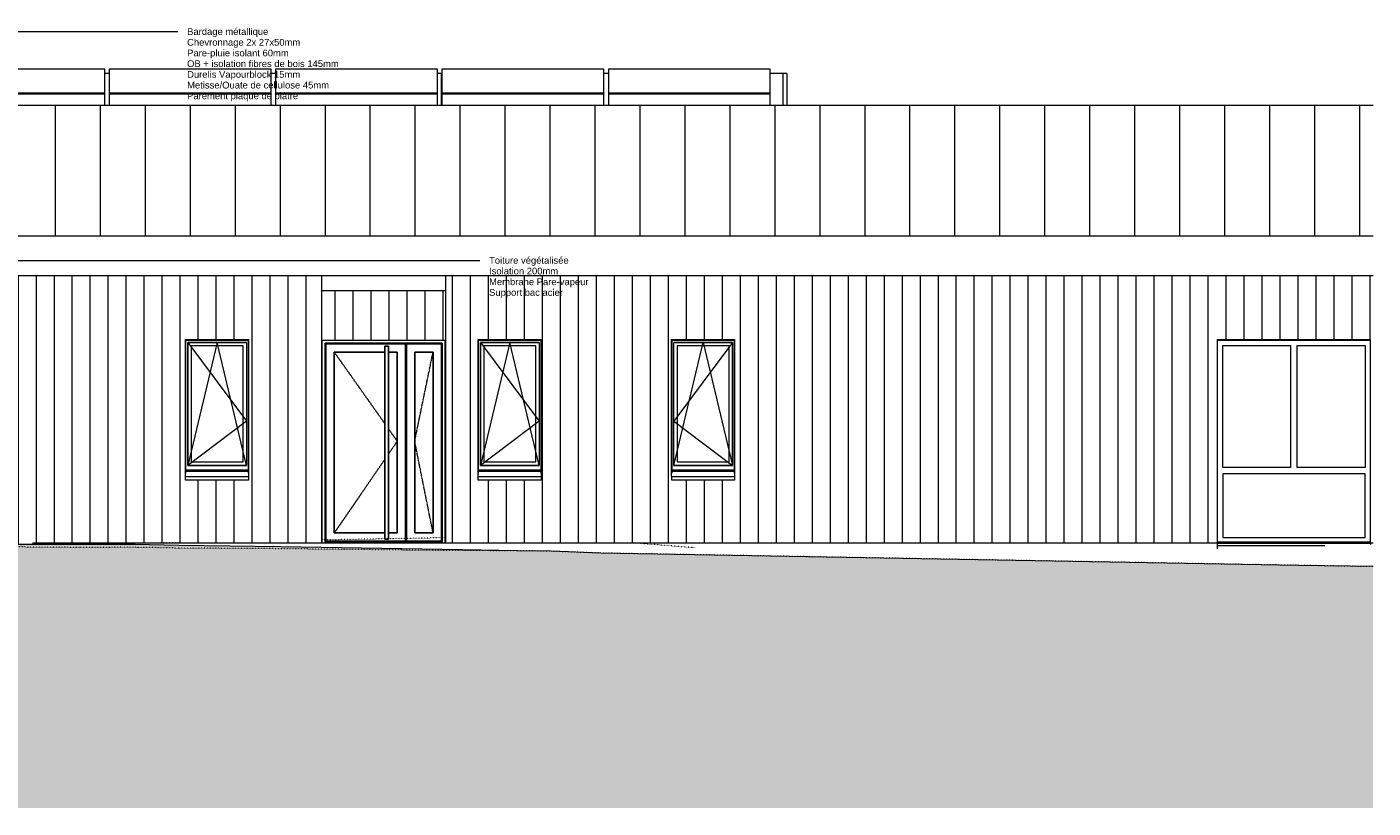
# Model space of a CAD drawing. Header units: millimetres. Extents: x -19731 to 221935, y -2951 to 6011.
# Tile 27 of 41: x 142207 to 157174, y -2951 to 5734. Entities that reach past the tile are written whole.
import ezdxf

# ---------------------------------------------------------------- set-up
doc = ezdxf.new("R2010")
doc.units = ezdxf.units.MM
doc.linetypes.add('A-pointilles', pattern=[0.53, 0, -0.53])
doc.linetypes.add('Caché', pattern=[3, 2, -1])
for name, color, linetype, lineweight in [('A-DOOR', 31, 'Continuous', 25), ('A-DOOR-FRAM', 31, 'Continuous', 25), ('A-FLOR', 192, 'Continuous', 13), ('A-GLAZ', 151, 'Continuous', 13), ('A-ROOF', 132, 'Continuous', 13), ('A-ROOF-PATT', 132, 'Continuous', 13), ('A-WALL', 113, 'Continuous', 13), ('A-WALL-PATT', 111, 'Continuous', 13), ('C-TOPO', 7, 'A-pointilles', 13), ('C-TOPO-FNSH', 192, 'A-pointilles', 13), ('C-TOPO-PATT', 8, 'Continuous', 100), ('G-ANNO-TEXT', 231, 'Continuous', 9), ('Q-SPCQ', 91, 'Continuous', 13)]:
    doc.layers.add(name, color=color, linetype=linetype, lineweight=lineweight)
doc.styles.add('Arial', font='arial.ttf', dxfattribs={"height": 75})
pattern_1 = [(90, (164140.15, 0), (-200, 1e-14), [])]
pattern_2 = [(90, (145311.7, 0), (-200, 1e-14), [])]

# ---------------------------------------------------------------- blocks, each defined once
blk = doc.blocks.new('K-LINE PORTE GT NEUF KLGT-2VT-ANG - K-LINE PORTE GT NEUF KLGT-2VT-ANG 90_40-8259550-COUPE HH_50')
at = {"layer": 'A-DOOR'}
for p, q in [((17026, 30), (17026, 2211)), ((17026, 2211), (17912, 2211)), ((17119, 2118), (17119, 108)), ((17681, 2118), (17119, 2118)), ((17681, 2186), (17681, 43)), ((17721, 2186), (17681, 2186)), ((17721, 43), (17721, 2186)), ((17819, 2118), (17721, 2118)), ((17819, 108), (17819, 2118)), ((17912, 2211), (17921, 2211)), ((17912, 2211), (17912, 47)), ((17921, 47), (17921, 2211)), ((17921, 2211), (18311, 2211)), ((18014, 2118), (18014, 108)), ((18218, 2118), (18014, 2118)), ((18218, 108), (18218, 2118)), ((18311, 2211), (18311, 54)), ((17026, 15), (17026, 30)), ((17912, 15), (17026, 15)), ((17681, 108), (17119, 108)), ((17681, 43), (17681, 39)), ((17681, 39), (17681, 39)), ((17681, 39), (17683, 39)), ((17683, 39), (17687, 39)), ((17687, 39), (17691, 39)), ((17691, 39), (17721, 39)), ((17819, 108), (17721, 108)), ((17721, 39), (17721, 43)), ((17912, 47), (17912, 15)), ((17921, 15), (17912, 15)), ((17921, 15), (17921, 47)), ((18311, 15), (17921, 15)), ((18218, 108), (18014, 108)), ((18311, 54), (18311, 15))]:
    blk.add_line(p, q, dxfattribs=at)
at = {"layer": 'A-DOOR', "linetype": 'Caché', "lineweight": 13}
for p, q in [((17119, 2118), (17681, 1323)), ((18014, 1128), (18218, 2118)), ((17721, 1267), (17819, 1128)), ((17819, 1128), (17721, 984)), ((18218, 108), (18014, 1128)), ((17681, 926), (17119, 108))]:
    blk.add_line(p, q, dxfattribs=at)
at = {"layer": 'A-DOOR-FRAM'}
for p, q in [((17018, 2219), (18320, 2219)), ((17018, 30), (17018, 2219)), ((17912, 2205), (17921, 2205)), ((18320, 2219), (18320, 54)), ((17018, 0), (17018, 30)), ((17018, 0), (17018, 10)), ((18320, 10), (17018, 10)), ((17032, 10), (17032, 15)), ((17042, 10), (17042, 15)), ((18295, 15), (18295, 10)), ((18306, 15), (18306, 10)), ((18320, 54), (18320, 0)), ((18320, 10), (18320, 0))]:
    blk.add_line(p, q, dxfattribs=at)
blk = doc.blocks.new('Panneau Photovoltaïque 1700x1000 - Panneau Photovoltaïque 1800x1134-7901553-COUPE HH_50')
at = {"layer": 'Q-SPCQ', "color": 30}
for p, q in [((21967, 5264), (20167, 5264)), ((20167, 5264), (20167, 5001)), ((21967, 5001), (21967, 5264)), ((20167, 5001), (21967, 5001)), ((20167, 5001), (20167, 4988)), ((21967, 4988), (21967, 5001))]:
    blk.add_line(p, q, dxfattribs=at)
blk = doc.blocks.new('Panneau Photovoltaïque 1700x1000 - Panneau Photovoltaïque 1800x1134-V36-COUPE HH_50')
at = {"layer": 'Q-SPCQ', "color": 30}
for p, q in [((14567, 5264), (12767, 5264)), ((12767, 5264), (12767, 5240)), ((14567, 5001), (14567, 5264)), ((13463, 5001), (14567, 5001)), ((14567, 4988), (14567, 5001))]:
    blk.add_line(p, q, dxfattribs=at)
blk = doc.blocks.new('Panneau Photovoltaïque 1700x1000 - Panneau Photovoltaïque 1800x1134-V37-COUPE HH_50')
at = {"layer": 'Q-SPCQ', "color": 30}
for p, q in [((21967, 4988), (20167, 4988)), ((20167, 4988), (20167, 4860)), ((21967, 4860), (21967, 4988))]:
    blk.add_line(p, q, dxfattribs=at)
blk = doc.blocks.new('Panneau Photovoltaïque 1700x1000 - Panneau Photovoltaïque 1800x1134-V38-COUPE HH_50')
at = {"layer": 'Q-SPCQ', "color": 30}
for p, q in [((14567, 4988), (13463, 4988)), ((14567, 4860), (14567, 4988)), ((13476, 4724), (13503, 4724))]:
    blk.add_line(p, q, dxfattribs=at)
blk = doc.blocks.new('Menuiserie Alu - 1V - 70x145cm - Bavette Alu-8241794-COUPE HH_50')
at = {"layer": 'A-GLAZ'}
for p, q in [((16167, 2252), (15467, 2252)), ((15467, 2250), (15467, 774)), ((15467, 2250), (16166, 2250)), ((16166, 774), (16166, 2250)), ((15817, 2226), (15491, 859)), ((15491, 2226), (16143, 1350)), ((15491, 2226), (15491, 859)), ((15491, 2226), (16143, 2226)), ((16143, 2226), (15491, 2226)), ((15491, 859), (15491, 2226)), ((15529, 2188), (15529, 897)), ((16105, 2188), (15529, 2188)), ((16143, 859), (15817, 2226)), ((16105, 897), (16105, 2188)), ((16143, 2226), (16143, 859)), ((16143, 2226), (16143, 859)), ((16143, 1350), (15491, 859)), ((15467, 810), (16166, 810)), ((16166, 790), (15467, 790)), ((16143, 859), (15491, 859)), ((15491, 859), (16143, 859)), ((15529, 897), (16105, 897))]:
    blk.add_line(p, q, dxfattribs=at)
blk = doc.blocks.new('Bavette Aluminium - Bavelle Aluminium-8241797-COUPE HH_50')
at = {"layer": 'A-GLAZ'}
for p, q in [((15467, 733), (15467, 738)), ((15467, 696), (15467, 733)), ((16167, 733), (15467, 733)), ((16167, 696), (15467, 696)), ((16167, 738), (16167, 733)), ((16167, 733), (16167, 696))]:
    blk.add_line(p, q, dxfattribs=at)
blk = doc.blocks.new('Menuiserie Alu - 1V - 70x145cm - Bavette Alu-8241396-COUPE HH_50')
at = {"layer": 'A-GLAZ'}
for p, q in [((21571, 2252), (20871, 2252)), ((20871, 2250), (20871, 774)), ((20871, 2250), (21570, 2250)), ((21570, 774), (21570, 2250)), ((20895, 859), (21221, 2226)), ((21547, 2226), (20895, 1350)), ((20895, 859), (20895, 2226)), ((20895, 2226), (21547, 2226)), ((21547, 2226), (20895, 2226)), ((20895, 859), (20895, 2226)), ((20933, 2188), (20933, 897)), ((21509, 2188), (20933, 2188)), ((21221, 2226), (21547, 859)), ((21509, 897), (21509, 2188)), ((21547, 859), (21547, 2226)), ((21547, 2226), (21547, 859)), ((20895, 1350), (21547, 859)), ((20871, 810), (21570, 810)), ((21570, 790), (20871, 790)), ((21547, 859), (20895, 859)), ((20895, 859), (21547, 859)), ((20933, 897), (21509, 897))]:
    blk.add_line(p, q, dxfattribs=at)
blk = doc.blocks.new('Bavette Aluminium - Bavelle Aluminium-8241399-COUPE HH_50')
at = {"layer": 'A-GLAZ'}
for p, q in [((20871, 733), (20871, 738)), ((20871, 696), (20871, 733)), ((21571, 733), (20871, 733)), ((21571, 696), (20871, 696)), ((21571, 738), (21571, 733)), ((21571, 733), (21571, 696))]:
    blk.add_line(p, q, dxfattribs=at)
blk = doc.blocks.new('Menuiserie Alu - 2fixes - Allège - 170x220cm - Bavette Alu-8259346-COUPE HH_50')
at = {"layer": 'A-GLAZ'}
for p, q in [((28639, 2250), (26939, 2250)), ((26998, 837), (26998, 2191)), ((26998, 2191), (27752, 2191)), ((27752, 2191), (27752, 837)), ((27825, 837), (27825, 2191)), ((27825, 2191), (28580, 2191)), ((28580, 2191), (28580, 837)), ((27752, 837), (26998, 837)), ((26998, 764), (26998, 59)), ((28580, 764), (26998, 764)), ((28580, 837), (27825, 837)), ((28580, 59), (28580, 764)), ((26939, 10), (28639, 10)), ((26939, -10), (26939, 0)), ((26998, 59), (28580, 59)), ((28639, 0), (28639, -10)), ((28639, -10), (26939, -10))]:
    blk.add_line(p, q, dxfattribs=at)
blk = doc.blocks.new('Bavette Aluminium - Bavelle Aluminium-8257344-COUPE HH_50')
at = {"layer": 'A-GLAZ'}
for p, q in [((26939, -34), (26939, -10)), ((26939, -68), (26939, -34)), ((28132, -34), (26939, -34)), ((28639, -10), (28639, -20))]:
    blk.add_line(p, q, dxfattribs=at)

msp = doc.modelspace()

# ---------------------------------------------------------------- hatches: boundary and pattern name
at = {"layer": 'A-ROOF-PATT'}
h = msp.add_hatch(dxfattribs=at)
h.set_pattern_fill('FP_39', color=30, style=0, pattern_type=2)
h.set_pattern_definition([(90, (146014.7, 6641.05), (-200, 1e-14), [])])
h.paths.add_polyline_path([(124655.1, 4550.6), (127068.9, 4550.6), (127068.9, 5086.4), (127046.9, 5100), (127046.9, 5215.5), (116812.5, 5215.5), (116812.5, 5094.6), (122504.5, 5094.6), (122504.5, 4550.6), (123898.9, 4550.6)])
h.paths.add_polyline_path([(150471.2, 4860), (150656.7, 4860), (150656.7, 5215.5), (150471.2, 5215.5), (150471.2, 4961.6)])
h.paths.add_polyline_path([(143121.2, 4860), (143121.2, 5215.5), (143071.2, 5215.5), (143071.2, 4860)])
h.paths.add_polyline_path([(148671.2, 4860), (148671.2, 5215.5), (148621.2, 5215.5), (148621.2, 4860)])
h.paths.add_polyline_path([(144921.2, 4860), (144971.2, 4860), (144971.2, 5215.5), (144921.2, 5215.5), (144921.2, 4961.6)])
h.paths.add_polyline_path([(146771.2, 4860), (146821.2, 4860), (146821.2, 5215.5), (146771.2, 5215.5), (146771.2, 4961.6)])
h = msp.add_hatch(dxfattribs=at)
h.set_pattern_fill('FP_76', color=256, style=0, pattern_type=2)
h.set_pattern_definition([(90, (171024.65, 5642.6), (-500, 3e-14), [])])
h.paths.add_polyline_path([(145452, 3412.1), (157173.8, 3412.1), (157173.8, 4860), (142007.4, 4860), (142007.4, 3412.1), (145073.8, 3412.1)])
at = {"layer": 'A-WALL-PATT'}
h = msp.add_hatch(dxfattribs=at)
h.set_pattern_fill('FP_77', color=256, style=0, pattern_type=2)
h.set_pattern_definition(pattern_2)
h.paths.add_polyline_path([(141954.3, -20), (142272.3, -20), (142272.3, 2967.6), (142007.4, 2967.6), (142007.4, 3000), (141967.3, 3000), (141967.3, 200), (141906.3, 200), (141906.3, -20)])
h = msp.add_hatch(dxfattribs=at)
h.set_pattern_fill('FP_77', color=256, style=0, pattern_type=2)
h.set_pattern_definition(pattern_2)
h.paths.add_polyline_path([(144270.3, 0), (145141.2, 0), (145141.2, 2967.6), (142272.3, 2967.6), (142272.3, 0), (144223, 0)])
h.paths.add_polyline_path([(144317.6, 695.6), (143971.2, 695.6), (143971.2, 2260), (144671.2, 2260), (144671.2, 695.6)])
h = msp.add_hatch(dxfattribs=at)
h.set_pattern_fill('FP_77', color=256, style=0, pattern_type=2)
h.set_pattern_definition(pattern_2)
h.paths.add_polyline_path([(145141.2, 0), (145482.2, 0), (145482.2, 2967.6), (145141.2, 2967.6), (145141.2, 58)])
h = msp.add_hatch(dxfattribs=at)
h.set_pattern_fill('FP_75', color=256, style=0, pattern_type=2)
h.set_pattern_definition(pattern_1)
h.paths.add_polyline_path([(146864.2, 0), (147205.2, 0), (147205.2, 2967.6), (146864.2, 2967.6), (146864.2, 58)])
h = msp.add_hatch(dxfattribs=at)
h.set_pattern_fill('FP_75', color=256, style=0, pattern_type=2)
h.set_pattern_definition(pattern_1)
h.paths.add_polyline_path([(147205.2, 0), (155443.1, 0), (155443.1, 2260), (157143.1, 2260), (157143.1, 0), (157173.8, 0), (157173.8, 2967.6), (147205.2, 2967.6), (147205.2, 58)])
h.paths.add_polyline_path([(149954.9, 695.6), (149375.2, 695.6), (149375.2, 2260), (150075.2, 2260), (150075.2, 695.6), (149989.4, 695.6)])
h.paths.add_polyline_path([(147342.6, 695.6), (147225.2, 695.6), (147225.2, 2260), (147925.2, 2260), (147925.2, 695.6), (147437.1, 695.6)])
h = msp.add_hatch(dxfattribs=at)
h.set_pattern_fill('FP_89', color=256, style=0, pattern_type=2)
h.set_pattern_definition([(90, (147034.7, 0), (-200, 1e-14), [])])
h.paths.add_polyline_path([(145491.2, 0), (145491.2, 2250), (146855.2, 2250), (146855.2, 0), (146864.2, 0), (146864.2, 2800), (145482.2, 2800), (145482.2, 0)])
h = msp.add_hatch(dxfattribs=at)
h.set_pattern_fill('FP_75', color=256, style=0, pattern_type=2)
h.set_pattern_definition(pattern_1)
h.paths.add_polyline_path([(157143.1, 2251.5), (157143.1, 2260), (155443.1, 2260), (155443.1, 2251.5), (156417.5, 2251.5)])
at = {"layer": 'C-TOPO-PATT', "lineweight": 13}
h = msp.add_hatch(dxfattribs=at)
h.set_pattern_fill('FP_90', color=256, style=0, pattern_type=2)
h.set_pattern_definition([(45, (127243.46, 6040.61), (213.84253, 356.40374), [1612.9, -806.45]), (135, (127243.46, 6040.61), (213.84253, -356.40374), [1612.9, -806.45])])
h.paths.add_polyline_path([(111288.6, -2950.9), (157173.8, -2950.9), (157173.8, -265.2), (156890.2, -261.8), (153770.7, -207.1), (148586.6, -115.9), (148036.1, -95.5), (145168.4, -48.3), (144884.8, -44), (143844.9, -29.6), (143395.9, -20), (138776.7, -20), (138776.7, -605), (127354.4, -605), (127354.4, -20), (122567.3, -20.4), (120619.7, -70.6), (120102.7, -68.1), (117265.3, -19.9), (115667.3, 37.6), (113311.4, -78.9), (112988.5, -83.7), (112856.9, -93.4), (111420.8, -61.5), (110002.8, -28.9), (108963, -7.9), (108773.9, -1.5), (108773.9, -2950.9), (109657.4, -2950.9)])

# ---------------------------------------------------------------- linework, layer by layer
at = {"layer": 'A-FLOR'}
msp.add_line((145482.2, 0), (146864.2, 0), dxfattribs=at)
at = {"layer": 'A-ROOF', "color": 30}
for p, q in [((143121.2, 5215.5), (143071.2, 5215.5)), ((144971.2, 5215.5), (144921.2, 5215.5)), ((146821.2, 5215.5), (146771.2, 5215.5)), ((148671.2, 5215.5), (148621.2, 5215.5)), ((150656.7, 5215.5), (150471.2, 5215.5)), ((150656.7, 5215.5), (150656.7, 4860))]:
    msp.add_line(p, q, dxfattribs=at)
at = {"layer": 'A-ROOF'}
for p, q in [((157173.8, 4860), (142007.4, 4860)), ((142007.4, 3412.1), (157173.8, 3412.1)), ((157173.8, 2967.6), (145482.2, 2967.6))]:
    msp.add_line(p, q, dxfattribs=at)
at = {"layer": 'A-WALL'}
for p, q in [((145482.2, 2967.6), (142007.4, 2967.6)), ((145482.2, 2967.6), (145482.2, 0)), ((146864.2, 0), (146864.2, 2967.6)), ((146864.2, 2800), (145482.2, 2800)), ((143971.2, 738.1), (143971.2, 2260)), ((143971.2, 2260), (144671.2, 2260)), ((144671.2, 2260), (144671.2, 738.1)), ((145491.2, 0), (145491.2, 2250)), ((145491.2, 2250), (146855.2, 2250)), ((146855.2, 2250), (146855.2, 0)), ((147225.2, 738.1), (147225.2, 2260)), ((147225.2, 2260), (147925.2, 2260)), ((147925.2, 2260), (147925.2, 738.1)), ((149375.2, 738.1), (149375.2, 2260)), ((149375.2, 2260), (150075.2, 2260)), ((150075.2, 2260), (150075.2, 738.1)), ((155443.1, 0), (155443.1, 2260)), ((155443.1, 2260), (157143.1, 2260)), ((155443.1, 2251.5), (157143.1, 2251.5)), ((157143.1, 2260), (157143.1, 0)), ((142272.3, 0), (142272.3, -20)), ((142272.3, 0), (145482.2, 0)), ((146864.2, 0), (155443.1, 0)), ((157143.1, 0), (157173.8, 0))]:
    msp.add_line(p, q, dxfattribs=at)
at = {"layer": 'C-TOPO', "color": 40}
for p, q in [((143888, 0), (143192.3, -12.9)), ((146864.2, 55.2), (145482.2, 29.6)), ((149636.7, -57.9), (148926.4, 0)), ((143192.3, -12.9), (142761.8, -20))]:
    msp.add_line(p, q, dxfattribs=at)
at = {"layer": 'C-TOPO-FNSH', "color": 7, "linetype": 'Continuous'}
for p, q in [((143406, -20), (138776.7, -20)), ((143896.8, -30.7), (143406, -20)), ((145030, -46), (143896.8, -30.7)), ((147049.6, -80), (145030, -46)), ((147656, -89.3), (147049.6, -80)), ((148036.1, -95.5), (147656, -89.3)), ((148586.6, -115.9), (148036.1, -95.5)), ((156350.3, -252.4), (148586.6, -115.9)), ((156919.1, -262.3), (156350.3, -252.4)), ((157173.8, -265.2), (156919.1, -262.3))]:
    msp.add_line(p, q, dxfattribs=at)
at = {"layer": 'C-TOPO-FNSH', "color": 40}
for p, q in [((142791.1, -52.8), (140630.9, -36.3)), ((143267, -51.5), (142791.1, -52.8)), ((143406, -51.3), (143267, -51.5)), ((143896.8, -60.2), (143406, -51.3)), ((145030, -67.2), (143896.8, -60.2)), ((147049.6, -88.6), (145030, -67.2)), ((147656, -89.3), (147049.6, -88.6)), ((148036.1, -95.5), (147656, -89.3)), ((148586.6, -115.9), (148036.1, -95.5)), ((156350.3, -252.4), (148586.6, -115.9)), ((156919.1, -262.3), (156350.3, -252.4)), ((157173.8, -265.2), (156919.1, -262.3))]:
    msp.add_line(p, q, dxfattribs=at)
at = {"layer": 'G-ANNO-TEXT', "color": 50}
for p, q in [((136611.9, 5682.5), (143886.4, 5682.5)), ((141028.6, 3139), (147243.6, 3139))]:
    msp.add_line(p, q, dxfattribs=at)

# ---------------------------------------------------------------- block references
at = {"layer": 'A-DOOR'}
msp.add_blockref('K-LINE PORTE GT NEUF KLGT-2VT-ANG - K-LINE PORTE GT NEUF KLGT-2VT-ANG 90_40-8259550-COUPE HH_50', (128504.5, 0), dxfattribs=at)
at = {"layer": 'A-GLAZ'}
for name, p in [('Menuiserie Alu - 1V - 70x145cm - Bavette Alu-8241794-COUPE HH_50', (128504.5, 0)), ('Menuiserie Alu - 1V - 70x145cm - Bavette Alu-8241794-COUPE HH_50', (131758.5, 0)), ('Menuiserie Alu - 1V - 70x145cm - Bavette Alu-8241396-COUPE HH_50', (128504.5, 0)), ('Menuiserie Alu - 2fixes - Allège - 170x220cm - Bavette Alu-8259346-COUPE HH_50', (128504.5, 0)), ('Bavette Aluminium - Bavelle Aluminium-8241797-COUPE HH_50', (128504.5, 0)), ('Bavette Aluminium - Bavelle Aluminium-8241797-COUPE HH_50', (131758.5, 0)), ('Bavette Aluminium - Bavelle Aluminium-8241399-COUPE HH_50', (128504.5, 0)), ('Bavette Aluminium - Bavelle Aluminium-8257344-COUPE HH_50', (128504.5, 0))]:
    msp.add_blockref(name, p, dxfattribs=at)
at = {"layer": 'Q-SPCQ', "color": 30}
for name, p in [('Panneau Photovoltaïque 1700x1000 - Panneau Photovoltaïque 1800x1134-V36-COUPE HH_50', (128504.5, 0)), ('Panneau Photovoltaïque 1700x1000 - Panneau Photovoltaïque 1800x1134-7901553-COUPE HH_50', (122954.5, 0)), ('Panneau Photovoltaïque 1700x1000 - Panneau Photovoltaïque 1800x1134-7901553-COUPE HH_50', (124804.5, 0)), ('Panneau Photovoltaïque 1700x1000 - Panneau Photovoltaïque 1800x1134-7901553-COUPE HH_50', (126654.5, 0)), ('Panneau Photovoltaïque 1700x1000 - Panneau Photovoltaïque 1800x1134-7901553-COUPE HH_50', (128504.5, 0)), ('Panneau Photovoltaïque 1700x1000 - Panneau Photovoltaïque 1800x1134-V38-COUPE HH_50', (128504.5, 0)), ('Panneau Photovoltaïque 1700x1000 - Panneau Photovoltaïque 1800x1134-V37-COUPE HH_50', (122954.5, 0)), ('Panneau Photovoltaïque 1700x1000 - Panneau Photovoltaïque 1800x1134-V37-COUPE HH_50', (124804.5, 0)), ('Panneau Photovoltaïque 1700x1000 - Panneau Photovoltaïque 1800x1134-V37-COUPE HH_50', (126654.5, 0)), ('Panneau Photovoltaïque 1700x1000 - Panneau Photovoltaïque 1800x1134-V37-COUPE HH_50', (128504.5, 0))]:
    msp.add_blockref(name, p, dxfattribs=at)

# ---------------------------------------------------------------- texts
at = {"layer": 'G-ANNO-TEXT', "color": 7, "char_height": 75, "attachment_point": 1, "style": 'Arial'}
for s, insert, width in [('Bardage métallique', (143988, 5720), 1078.27), ('Chevronnage 2x 27x50mm', (143988, 5600.9), 1515.189), ('Pare-pluie isolant 60mm', (143988, 5481.8), 1370.886), ('OB + isolation fibres de bois 145mm', (143988, 5362.8), 2048.312), ('Durelis Vapourblock 15mm', (143988, 5243.7), 1527.215), ('Metisse/Ouate de cellulose 45mm', (143988, 5124.7), 1912.025), ('Parement plaque de plâtre', (143988, 5005.6), 1479.113), ('Toiture végétalisée ', (147345.2, 3176.5), 1090.295), ('Isolation 200mm', (147345.2, 3057.4), 937.974), ('Membrane Pare-vapeur', (147345.2, 2938.3), 1330.801), ('Support bac acier', (147345.2, 2819.3), 986.076)]:
    msp.add_mtext(s, dxfattribs=dict(at, insert=insert, width=width))

doc.saveas('drawing.dxf')
